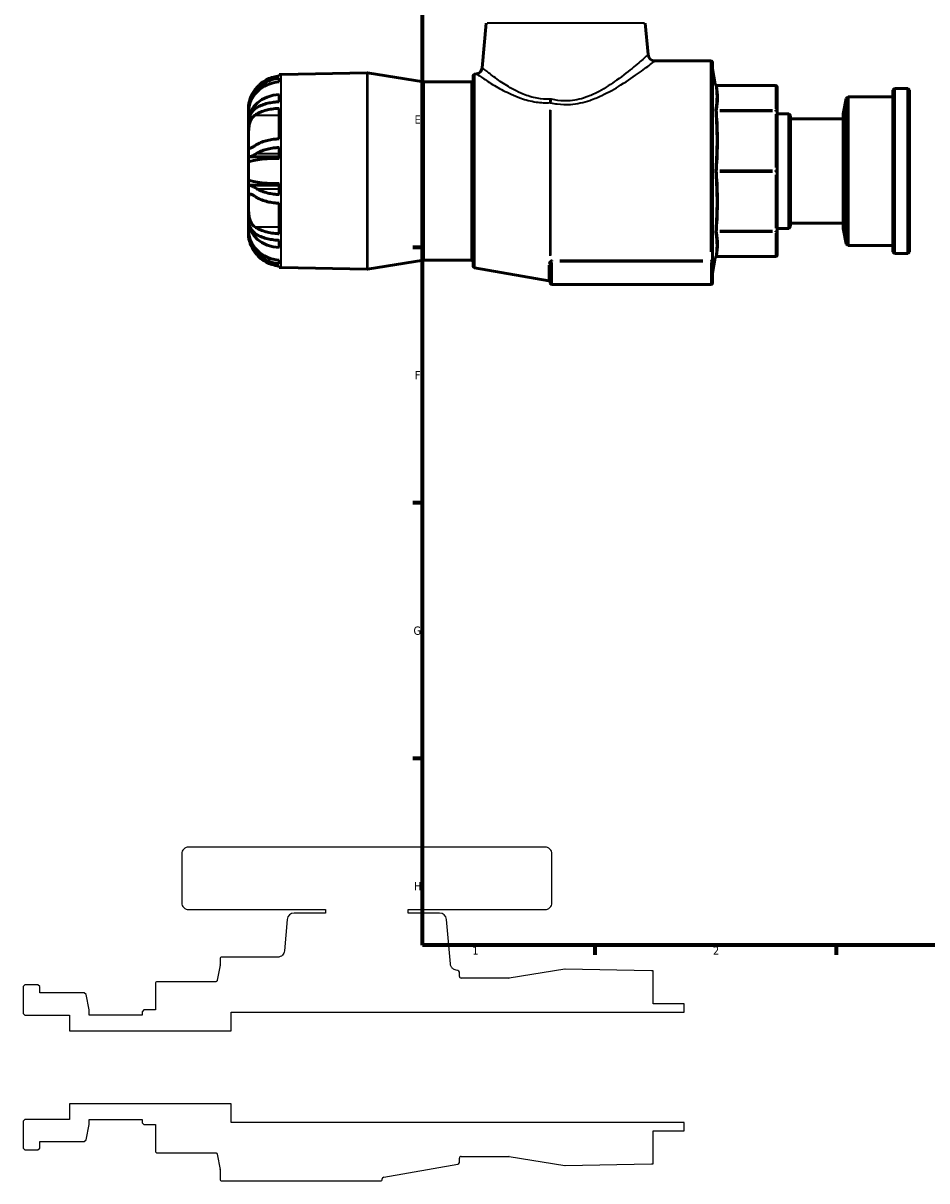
# Model space of a CAD drawing. Header units: millimetres. Extents: x -96 to 918, y -124 to 641.
# Tile 1 of 7: x -96 to 167, y -49 to 288. Entities that reach past the tile are written whole.
import ezdxf

# ---------------------------------------------------------------- set-up
doc = ezdxf.new("R2010")
doc.units = ezdxf.units.MM
for name, color, linetype, lineweight in [('Border (ANSI)', 7, 'Continuous', 70), ('Visible (ANSI)', 7, 'Continuous', 50), ('Visible Narrow (ANSI)', 7, 'Continuous', 35)]:
    doc.layers.add(name, color=color, linetype=linetype, lineweight=lineweight)
doc.styles.add('Note Text (ANSI)', font='tahoma.ttf')

# ---------------------------------------------------------------- blocks, each defined once
blk = doc.blocks.new('Borders Default Border')
at = {"layer": 'Border (ANSI)'}
for p, q in [((20, 222.75), (17.2, 222.75)), ((20, 148.5), (17.2, 148.5)), ((20, 74.25), (17.2, 74.25)), ((70.08, 20), (70.08, 17.2)), ((140.17, 20), (140.17, 17.2))]:
    blk.add_line(p, q, dxfattribs=at)
at = {"layer": 'Border (ANSI)', "flags": 128}
blk.add_lwpolyline([(20, 20), (20, 574), (821, 574), (821, 20), (20, 20)], dxfattribs=at)
at = {"layer": 'Border (ANSI)', "color": 5, "true_color": 0x0000ff, "char_height": 2.4, "attachment_point": 7, "style": 'Note Text (ANSI)'}
for s, insert in [('E', (17.71, 258.68)), ('F', (17.78, 184.43)), ('G', (17.4, 110.13)), ('H', (17.53, 35.93)), ('1', (34.5, 17.2)), ('2', (104.4, 17.2))]:
    blk.add_mtext(s, dxfattribs=dict(at, insert=insert))

msp = doc.modelspace()

# ---------------------------------------------------------------- linework, layer by layer
for p, q in [((55.5978, 48.5), (-47.9222, 48.5)), ((-49.9222, 46.5), (-49.9222, 32.3)), ((57.5978, 32.3), (57.5978, 46.5)), ((-47.9222, 30.3), (-8.1622, 30.3)), ((-8.1622, 30.3), (-8.1622, 29.3)), ((15.8378, 29.3), (15.8378, 30.3)), ((15.8378, 30.3), (55.5978, 30.3)), ((-19.2895, 27.4743), (-20.0899, 18.3257)), ((-8.1622, 29.3), (-17.2971, 29.3)), ((24.9728, 29.3), (15.8378, 29.3)), ((28.0988, 14.517), (26.9652, 27.4743)), ((-38.8178, 14.2169), (-39.6024, 9.767)), ((-38.8102, 16), (-38.8102, 14.3037)), ((-22.0823, 16.5), (-38.3102, 16.5)), ((30.3047, 12.6228), (29.7439, 12.7217)), ((30.7178, 10.92), (30.7178, 12.1304)), ((45.0786, 10.42), (31.2178, 10.42)), ((61.3947, 12.9932), (45.1566, 10.4261)), ((86.5654, 12.5614), (61.4815, 12.9992)), ((87.0378, 2.9629), (87.0378, 12.5415)), ((-95.5022, 8.5), (-96.0022, 8)), ((-96.0022, 8), (-96.0022, 0.1455)), ((-91.7022, 8.5), (-95.5022, 8.5)), ((-91.2022, 8), (-91.7022, 8.5)), ((-91.2022, 6.1), (-91.2022, 8)), ((-57.6022, 8.8538), (-57.6022, 1.16)), ((-40.0948, 9.3538), (-57.1022, 9.3538)), ((-78.2622, 6.1), (-91.2022, 6.1)), ((-77.6668, 5.6092), (-78.2622, 6.1)), ((-76.8022, 1.16), (-77.6668, 5.6092)), ((-96.0022, 0.1455), (-95.5022, -0.3545)), ((-76.8022, -0.3545), (-76.8022, 1.16)), ((-60.9422, 1.16), (-61.4422, 0.66)), ((-61.4422, 0.66), (-61.4422, -0.3545)), ((-57.6022, 1.16), (-60.9422, 1.16)), ((-35.6022, -4.8982), (-35.6022, 0.5)), ((-35.6022, 0.5), (95.9978, 0.5)), ((95.9978, 2.9629), (87.0378, 2.9629)), ((95.9978, 0.5), (95.9978, 2.9629)), ((-95.5022, -0.3545), (-82.5622, -0.3545)), ((-82.5622, -0.3545), (-82.5622, -4.8982)), ((-61.4422, -0.3545), (-76.8022, -0.3545)), ((-82.5622, -4.8982), (-35.6022, -4.8982)), ((-35.6022, -26.1019), (-82.5622, -26.1019)), ((-82.5622, -26.1019), (-82.5622, -30.6455)), ((-35.6022, -31.5), (-35.6022, -26.1019)), ((-95.5022, -30.6455), (-96.0022, -31.1455)), ((-96.0022, -31.1455), (-96.0022, -39)), ((-82.5622, -30.6455), (-95.5022, -30.6455)), ((-77.6668, -36.6092), (-76.8022, -32.1601)), ((-76.8022, -32.1601), (-76.8022, -30.6455)), ((-76.8022, -30.6455), (-61.4422, -30.6455)), ((-61.4422, -30.6455), (-61.4422, -31.6601)), ((-61.4422, -31.6601), (-60.9422, -32.1601)), ((-60.9422, -32.1601), (-57.6022, -32.1601)), ((-57.6022, -32.1601), (-57.6022, -39.8538)), ((95.9978, -31.5), (-35.6022, -31.5)), ((95.9978, -33.9629), (95.9978, -31.5)), ((-78.2622, -37.1), (-77.6668, -36.6092)), ((87.0378, -43.5415), (87.0378, -33.9629)), ((87.0378, -33.9629), (95.9978, -33.9629)), ((-96.0022, -39), (-95.5022, -39.5)), ((-95.5022, -39.5), (-91.7022, -39.5)), ((-91.7022, -39.5), (-91.2022, -39)), ((-91.2022, -39), (-91.2022, -37.1)), ((-91.2022, -37.1), (-78.2622, -37.1)), ((-57.1022, -40.3538), (-40.0948, -40.3538)), ((-39.6024, -40.767), (-38.8178, -45.2169)), ((8.7295, -47.4272), (30.3047, -43.6229)), ((30.7178, -43.1305), (30.7178, -41.92)), ((31.2178, -41.42), (45.0786, -41.42)), ((45.1566, -41.4261), (61.3947, -43.9932)), ((61.4815, -43.9992), (86.5654, -43.5614)), ((-38.8102, -45.3037), (-38.8102, -48)), ((-38.3102, -48.5), (7.8163, -48.5)), ((8.3163, -48), (8.3163, -47.9196))]:
    msp.add_line(p, q)
for centre, major_axis, start_param, end_param in [((-47.9222, 46.5), (-2, 0), 4.71238898, 6.28318531), ((55.5978, 46.5), (0, 2), 4.71238898, 6.28318531), ((-47.9222, 32.3), (0, -2), 4.71238898, 6.28318531), ((55.5978, 32.3), (2, 0), 4.71238898, 6.28318531), ((-17.2971, 27.3), (-2, 0), 4.71238898, 6.19591884), ((24.9728, 27.3), (-0.1743, 1.9924), 4.71238898, 6.19591884), ((-39.3102, 14.3037), (0, -0.5), 1.3962634, 1.57079633), ((-38.3102, 16), (-0.5, 0), 4.71238898, 6.28318531), ((30.2178, 12.1304), (0, 0.5), 4.71238898, 6.10865238), ((31.2178, 10.92), (-0.5, 0), 0, 1.57079633), ((45.0786, 10.92), (-0.4939, -0.0781), 1.41400566, 1.57079633), ((61.4728, 12.4993), (-0.4999, 0.0087), 4.71238898, 4.88663294), ((86.3978, 2.9629), (-9.5786, 0.64), 4.71238898, 4.76165184), ((-57.1022, 8.8538), (-0.5, 0), 4.71238898, 6.28318531), ((-57.1022, -39.8538), (0, -0.5), 4.71238898, 6.28318531), ((30.2178, -43.1305), (0.4924, 0.0868), 4.71238898, 6.10865238), ((31.2178, -41.92), (0, 0.5), 0, 1.57079633), ((45.0786, -41.92), (0.5, 0), 1.41400566, 1.57079633), ((86.3978, -33.9629), (9.5985, 0.1675), 4.71238898, 4.76165184), ((-39.3102, -45.3037), (0.0868, -0.4924), 1.3962634, 1.57079633), ((61.4728, -43.4993), (0.4939, -0.0781), 4.71238898, 4.88663294), ((-38.3102, -48), (0, -0.5), 4.71238898, 6.28318531), ((7.8163, -48), (0.5, 0), 4.71238898, 6.28318531), ((8.8163, -47.9196), (0, 0.5), 0.17453293, 1.57079633)]:
    msp.add_ellipse(centre, major_axis=major_axis, ratio=1, start_param=start_param, end_param=end_param)
for points, knots in [([(-20.0899, 18.3257), (-20.1104, 18.0911), (-20.1722, 17.8619), (-20.3727, 17.4357), (-20.5098, 17.242), (-20.8628, 16.8936), (-21.0821, 16.7486), (-21.5639, 16.5509), (-21.8219, 16.5), (-22.0823, 16.5)], [-0.297559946, -0.297559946, -0.297559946, -0.297559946, -0.226908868, -0.226908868, -0.156257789, -0.156257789, -0.078128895, -0.078128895, 0, 0, 0, 0]), ([(29.7439, 12.7217), (29.5696, 12.7525), (29.4002, 12.8062), (29.0799, 12.9568), (28.9304, 13.0531), (28.5972, 13.3364), (28.4337, 13.5423), (28.1947, 14.0051), (28.1215, 14.2576), (28.0988, 14.517)], [-0.26244482, -0.26244482, -0.26244482, -0.26244482, -0.209351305, -0.209351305, -0.156257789, -0.156257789, -0.078128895, -0.078128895, 0, 0, 0, 0]), ([(-39.6024, 9.767), (-39.6114, 9.7162), (-39.6281, 9.6671), (-39.676, 9.5758), (-39.7069, 9.5342), (-39.7899, 9.4522), (-39.8448, 9.416), (-39.9652, 9.3665), (-40.0297, 9.3538), (-40.0948, 9.3538)], [-0.0699969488, -0.0699969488, -0.0699969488, -0.0699969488, -0.0545306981, -0.0545306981, -0.0390644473, -0.0390644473, -0.0195322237, -0.0195322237, 0, 0, 0, 0]), ([(-40.0948, -40.3538), (-40.0433, -40.3538), (-39.992, -40.3618), (-39.8938, -40.3931), (-39.8474, -40.4163), (-39.7523, -40.4838), (-39.7071, -40.5315), (-39.6374, -40.6416), (-39.6137, -40.7029), (-39.6024, -40.767)], [-0.0699969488, -0.0699969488, -0.0699969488, -0.0699969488, -0.0545306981, -0.0545306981, -0.0390644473, -0.0390644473, -0.0195322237, -0.0195322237, 0, 0, 0, 0])]:
    msp.add_open_spline(points, degree=3, knots=knots)
at = {"layer": 'Visible (ANSI)'}
for p, q in [((38.4912, 287.9017), (37.3576, 274.9444)), ((84.7459, 287.9017), (85.5463, 278.7531)), ((103.7666, 276.9274), (87.5387, 276.9274)), ((104.2666, 276.4274), (104.2666, 219.3203)), ((-21.5815, 272.4975), (-21.5815, 272.9689)), ((-21.109, 272.9888), (3.9749, 273.4266)), ((20.2997, 270.8535), (4.0617, 273.4206)), ((34.7385, 217.2969), (34.7385, 272.5578)), ((35.1517, 273.0502), (35.7125, 273.1491)), ((105.0588, 270.1944), (104.2742, 274.6443)), ((-21.5815, 270.8343), (-21.5815, 271.8967)), ((34.2385, 270.8474), (20.3778, 270.8474)), ((122.5585, 269.7812), (105.5512, 269.7812)), ((123.0585, 262.1481), (123.0585, 269.2812)), ((-21.5815, 265.0631), (-21.5815, 267.1742)), ((142.2585, 261.5874), (143.1232, 266.0366)), ((143.1232, 266.0366), (143.7185, 266.5274)), ((143.1232, 223.8182), (143.1232, 266.0366)), ((143.7185, 266.5274), (143.7185, 223.3274)), ((156.6585, 266.5274), (143.7185, 266.5274)), ((156.6585, 268.4274), (157.1585, 268.9274)), ((156.6585, 221.4274), (156.6585, 268.4274)), ((157.1585, 268.9274), (157.1585, 220.9274)), ((160.9585, 268.9274), (157.1585, 268.9274)), ((160.9585, 220.9274), (160.9585, 268.9274)), ((161.4585, 268.4274), (160.9585, 268.9274)), ((161.4585, 268.4274), (161.4585, 221.4274)), ((-30.5415, 262.6955), (-30.5415, 263.3902)), ((-30.5415, 262.6955), (-30.5106, 262.6955)), ((-30.5415, 261.9848), (-30.5415, 262.6955)), ((-21.5815, 254.2784), (-21.5815, 263.1465)), ((-30.5415, 259.5749), (-30.5415, 261.9848)), ((-30.5415, 259.5749), (-30.4505, 259.5749)), ((-30.5415, 258.1564), (-30.5415, 259.5749)), ((123.0585, 244.9274), (123.0585, 262.1481)), ((126.3985, 261.5874), (123.0585, 261.5874)), ((126.3985, 228.2673), (126.3985, 261.5874)), ((126.8985, 261.0874), (126.3985, 261.5874)), ((126.8985, 261.0874), (126.8985, 228.7673)), ((142.2585, 260.0729), (126.8985, 260.0729)), ((142.2585, 261.5874), (142.2585, 228.2673)), ((-30.5415, 254.1588), (-30.5415, 258.1564)), ((-30.5415, 249.4665), (-30.5415, 254.1588)), ((-30.5415, 247.3373), (-30.5415, 249.4665)), ((-30.2443, 249.0388), (-21.5815, 249.0388)), ((-21.5815, 248.5875), (-21.5815, 251.7609)), ((-30.5415, 242.5175), (-30.5415, 247.3373)), ((-30.5415, 240.3882), (-30.5415, 242.5175)), ((123.0585, 227.7066), (123.0585, 244.9274)), ((-30.5415, 235.6959), (-30.5415, 240.3882)), ((-30.2443, 240.8159), (-21.5815, 240.8159)), ((-21.5815, 238.0938), (-21.5815, 241.2672)), ((-30.5415, 231.6984), (-30.5415, 235.6959)), ((-21.5815, 226.7083), (-21.5815, 235.5764)), ((-30.5415, 230.2798), (-30.5415, 231.6984)), ((-30.5415, 230.2798), (-30.4505, 230.2798)), ((-30.5415, 227.8699), (-30.5415, 230.2798)), ((126.8985, 228.7673), (126.3985, 228.2673)), ((142.2585, 229.7819), (126.8985, 229.7819)), ((-30.5415, 227.1593), (-30.5415, 227.8699)), ((-30.5415, 227.1593), (-30.5106, 227.1593)), ((-30.5415, 226.4645), (-30.5415, 227.1593)), ((126.3985, 228.2673), (123.0585, 228.2673)), ((123.0585, 220.5735), (123.0585, 227.7066)), ((142.2585, 228.2673), (143.1232, 223.8182)), ((-21.5815, 222.6806), (-21.5815, 224.7916)), ((143.1232, 223.8182), (143.7185, 223.3274)), ((156.6585, 223.3274), (143.7185, 223.3274)), ((-21.5815, 217.9581), (-21.5815, 219.0204)), ((20.2997, 219.0012), (4.0617, 216.4342)), ((34.2385, 219.0074), (20.3778, 219.0074)), ((104.2666, 218.8493), (104.2666, 219.3203)), ((104.2666, 212.4274), (104.2666, 218.8493)), ((105.0588, 219.6604), (104.2742, 215.2105)), ((122.5585, 220.0735), (105.5512, 220.0735)), ((156.6585, 221.4274), (157.1585, 220.9274)), ((160.9585, 220.9274), (157.1585, 220.9274)), ((161.4585, 221.4274), (160.9585, 220.9274)), ((-21.5815, 216.8859), (-21.5815, 217.3573)), ((-21.109, 216.866), (3.9749, 216.4281)), ((35.1517, 216.8045), (56.7269, 213.0002)), ((57.1401, 212.4274), (57.1401, 217.6753)), ((103.7666, 211.9274), (57.6401, 211.9274))]:
    msp.add_line(p, q, dxfattribs=at)
for centre, radius, start, end in [((87.5387, 278.9274), 2, 185, 270), ((103.7666, 276.4274), 0.5, 0, 90), ((-20.9415, 263.3902), 9.6, 91, 93.822554), ((3.9836, 272.9267), 0.5, 81.016557, 91), ((35.2385, 272.5578), 0.5, 100, 180), ((35.3652, 275.1187), 2, 280, 355), ((104.7666, 274.7311), 0.5, 180, 190), ((20.3778, 271.3474), 0.5, 261.016557, 270), ((34.2385, 271.3474), 0.5, 270, 0), ((105.5512, 270.2812), 0.5, 190, 270), ((122.5585, 269.2812), 0.5, 0, 90), ((20.3778, 218.5074), 0.5, 90, 98.983443), ((34.2385, 218.5074), 0.5, 0, 90), ((105.5512, 219.5735), 0.5, 90, 170), ((122.5585, 220.5735), 0.5, 270, 0), ((-20.9415, 226.4645), 9.6, 266.177446, 269), ((3.9836, 216.9281), 0.5, 269, 278.983443), ((35.2385, 217.2969), 0.5, 180, 260), ((56.6401, 212.5078), 0.5, 0, 80), ((57.6401, 212.4274), 0.5, 180, 270), ((103.7666, 212.4274), 0.5, 270, 0), ((104.7666, 215.1236), 0.5, 170, 180)]:
    msp.add_arc(centre, radius, start, end, dxfattribs=at)
for centre, ratio, start_param, end_param in [((-20.9415, 261.9848), 0.92387953, 4.77910513, 6.28318531), ((-20.9415, 259.5749), 0.79335334, 4.77910513, 6.28318531), ((-20.9415, 247.3373), 0.13052619, 4.77910513, 6.28318531), ((-20.9415, 242.5175), 0.13052619, 0, 1.50408018), ((-20.9415, 230.2798), 0.79335334, 0, 1.50408018), ((-20.9415, 227.8699), 0.92387953, 0, 1.50408018)]:
    msp.add_ellipse(centre, major_axis=(-9.6, 0), ratio=ratio, start_param=start_param, end_param=end_param, dxfattribs=at)
for points, knots in [([(-21.5815, 272.4975), (-21.9812, 272.4703), (-22.3936, 272.4161), (-23.4289, 272.2082), (-24.044, 272.0144), (-25.1339, 271.559), (-25.7087, 271.2545), (-26.7806, 270.5305), (-27.2777, 270.111), (-28.0383, 269.3422), (-28.3798, 268.942), (-28.6886, 268.5102)], [0.062272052, 0.062272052, 0.062272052, 0.062272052, 0.176425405, 0.176425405, 0.35285081, 0.35285081, 0.530808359, 0.530808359, 0.708765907, 0.708765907, 0.855229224, 0.855229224, 0.855229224, 0.855229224]), ([(-28.1509, 268.5102), (-27.9865, 268.707), (-27.8175, 268.8932), (-27.2333, 269.4919), (-26.7384, 269.9156), (-25.6698, 270.6475), (-25.0959, 270.9555), (-24.0122, 271.4133), (-23.4038, 271.6073), (-22.3813, 271.8151), (-21.9753, 271.8693), (-21.5815, 271.8967)], [5.353990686, 5.353990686, 5.353990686, 5.353990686, 5.426732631, 5.426732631, 5.604952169, 5.604952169, 5.783171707, 5.783171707, 5.957882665, 5.957882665, 6.07032992, 6.07032992, 6.07032992, 6.07032992]), ([(-28.6886, 268.5102), (-28.9535, 268.1398), (-29.1955, 267.7551), (-29.5704, 267.0707), (-29.7141, 266.7764), (-29.9742, 266.1753), (-30.0863, 265.873), (-30.3149, 265.1521), (-30.4013, 264.7632), (-30.5162, 264.0535), (-30.5322, 263.7663), (-30.5425, 263.4575), (-30.5415, 263.3902), (-30.5415, 263.3902)], [-2.131985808, -2.131985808, -2.131985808, -2.131985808, -2.020038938, -2.020038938, -1.936170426, -1.936170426, -1.846748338, -1.846748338, -1.712734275, -1.712734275, -1.556507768, -1.556507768, -1.438216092, -1.438216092, -1.438216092, -1.438216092]), ([(-30.5415, 262.6955), (-30.5415, 262.9867), (-30.5197, 263.3053), (-30.4175, 263.9929), (-30.3376, 264.3567), (-30.1395, 265.024), (-30.0357, 265.3184), (-29.7749, 265.9542), (-29.6137, 266.2934), (-29.0748, 267.2869), (-28.6432, 267.9214), (-28.1509, 268.5102)], [-0.719539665, -0.719539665, -0.719539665, -0.719539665, -0.585592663, -0.585592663, -0.450875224, -0.450875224, -0.347808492, -0.347808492, -0.230245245, -0.230245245, 0, 0, 0, 0]), ([(-28.1509, 263.3699), (-28.2245, 263.3259), (-28.2967, 263.2801), (-28.7671, 262.9633), (-29.1219, 262.6346), (-29.5786, 262.0332), (-29.7188, 261.812), (-29.9513, 261.3655), (-30.047, 261.1455), (-30.2364, 260.6159), (-30.3209, 260.3014), (-30.4961, 259.3948), (-30.5415, 258.7867), (-30.5415, 258.1564)], [-0.753906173, -0.753906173, -0.753906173, -0.753906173, -0.719574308, -0.719574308, -0.526013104, -0.526013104, -0.426423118, -0.426423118, -0.339709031, -0.339709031, -0.228572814, -0.228572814, -0.035128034, -0.035128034, -0.035128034, -0.035128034]), ([(-28.6886, 261.1529), (-28.3798, 261.3687), (-28.0383, 261.5688), (-27.2777, 261.9532), (-26.7806, 262.163), (-25.7087, 262.525), (-25.1339, 262.6772), (-24.044, 262.9049), (-23.4289, 263.0018), (-22.3936, 263.1058), (-21.9812, 263.1329), (-21.5815, 263.1465)], [4.988888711, 4.988888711, 4.988888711, 4.988888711, 5.135352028, 5.135352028, 5.313309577, 5.313309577, 5.491267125, 5.491267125, 5.66769253, 5.66769253, 5.781845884, 5.781845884, 5.781845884, 5.781845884]), ([(-21.5815, 265.0631), (-21.9753, 265.0494), (-22.3813, 265.0223), (-23.4038, 264.9184), (-24.0122, 264.8214), (-25.0959, 264.5925), (-25.6698, 264.4385), (-26.7384, 264.0726), (-27.2333, 263.8607), (-27.8175, 263.5614), (-27.9865, 263.4682), (-28.1509, 263.3699)], [0.062263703, 0.062263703, 0.062263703, 0.062263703, 0.174710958, 0.174710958, 0.349421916, 0.349421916, 0.527641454, 0.527641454, 0.705860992, 0.705860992, 0.778602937, 0.778602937, 0.778602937, 0.778602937]), ([(-30.5415, 254.1588), (-30.5415, 254.2095), (-30.5415, 254.2608), (-30.5414, 254.8509), (-30.5438, 255.4355), (-30.5135, 256.6848), (-30.4766, 257.3388), (-30.3103, 258.4059), (-30.2129, 258.8222), (-29.9615, 259.5436), (-29.8187, 259.849), (-29.4332, 260.4729), (-29.1782, 260.7638), (-28.8252, 261.0534), (-28.7579, 261.1044), (-28.6886, 261.1529)], [-1.766286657, -1.766286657, -1.766286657, -1.766286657, -1.747869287, -1.747869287, -1.55642376, -1.55642376, -1.351095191, -1.351095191, -1.206509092, -1.206509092, -1.079974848, -1.079974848, -0.917633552, -0.917633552, -0.880765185, -0.880765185, -0.880765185, -0.880765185]), ([(-28.6886, 252.2848), (-28.7981, 252.2082), (-28.9027, 252.1371), (-29.2687, 251.8976), (-29.5043, 251.7623), (-29.8672, 251.6158), (-30.0039, 251.5874), (-30.2474, 251.6213), (-30.3405, 251.7011), (-30.49, 252.0418), (-30.5201, 252.3507), (-30.5442, 253.1497), (-30.5415, 253.6239), (-30.5415, 254.1588)], [-2.652104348, -2.652104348, -2.652104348, -2.652104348, -2.594237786, -2.594237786, -2.439296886, -2.439296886, -2.313053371, -2.313053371, -2.163200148, -2.163200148, -1.960498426, -1.960498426, -1.766286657, -1.766286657, -1.766286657, -1.766286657]), ([(-21.5815, 254.2784), (-21.9812, 254.2648), (-22.3936, 254.2377), (-23.4289, 254.1337), (-24.044, 254.0368), (-25.1339, 253.8091), (-25.7087, 253.6569), (-26.7806, 253.2949), (-27.2777, 253.0851), (-28.0383, 252.7007), (-28.3798, 252.5006), (-28.6886, 252.2848)], [0.062272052, 0.062272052, 0.062272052, 0.062272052, 0.176425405, 0.176425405, 0.35285081, 0.35285081, 0.530808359, 0.530808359, 0.708765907, 0.708765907, 0.855229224, 0.855229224, 0.855229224, 0.855229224]), ([(-30.5415, 249.4665), (-30.5415, 249.2922), (-30.5107, 249.1704), (-30.3786, 249.0498), (-30.2958, 249.0305), (-30.1065, 249.0504), (-30.0139, 249.0745), (-29.7949, 249.1541), (-29.6674, 249.2111), (-29.2865, 249.4013), (-29.0094, 249.5588), (-28.5258, 249.8434), (-28.3428, 249.953), (-28.1509, 250.0677)], [-0.982647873, -0.982647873, -0.982647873, -0.982647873, -0.82213002, -0.82213002, -0.697745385, -0.697745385, -0.60845376, -0.60845376, -0.513362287, -0.513362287, -0.35244579, -0.35244579, -0.262483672, -0.262483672, -0.262483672, -0.262483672]), ([(-28.1509, 250.0677), (-27.9865, 250.1661), (-27.8175, 250.2592), (-27.2333, 250.5585), (-26.7384, 250.7704), (-25.6698, 251.1364), (-25.0959, 251.2904), (-24.0122, 251.5193), (-23.4038, 251.6163), (-22.3813, 251.7202), (-21.9753, 251.7473), (-21.5815, 251.7609)], [5.354140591, 5.354140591, 5.354140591, 5.354140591, 5.426882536, 5.426882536, 5.605102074, 5.605102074, 5.783321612, 5.783321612, 5.95803257, 5.95803257, 6.070479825, 6.070479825, 6.070479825, 6.070479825]), ([(-28.1509, 239.787), (-28.5427, 240.0213), (-28.8965, 240.2332), (-29.3892, 240.5051), (-29.556, 240.5912), (-29.8159, 240.7083), (-29.9165, 240.7476), (-30.1053, 240.804), (-30.1903, 240.8183), (-30.3804, 240.8111), (-30.4581, 240.7594), (-30.5291, 240.5889), (-30.5415, 240.4989), (-30.5415, 240.3882)], [-0.864997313, -0.864997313, -0.864997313, -0.864997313, -0.682105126, -0.682105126, -0.573308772, -0.573308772, -0.491667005, -0.491667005, -0.401116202, -0.401116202, -0.249465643, -0.249465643, -0.147924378, -0.147924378, -0.147924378, -0.147924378]), ([(-21.5815, 238.0938), (-21.9753, 238.1075), (-22.3813, 238.1346), (-23.4038, 238.2385), (-24.0122, 238.3355), (-25.0959, 238.5644), (-25.6698, 238.7184), (-26.7384, 239.0843), (-27.2333, 239.2962), (-27.8175, 239.5955), (-27.9865, 239.6886), (-28.1509, 239.787)], [0.062263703, 0.062263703, 0.062263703, 0.062263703, 0.174710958, 0.174710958, 0.349421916, 0.349421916, 0.527641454, 0.527641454, 0.705860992, 0.705860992, 0.778602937, 0.778602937, 0.778602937, 0.778602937]), ([(-28.6886, 228.7019), (-28.87, 228.8288), (-29.0372, 228.9727), (-29.4187, 229.3734), (-29.6199, 229.6548), (-29.9415, 230.2657), (-30.0664, 230.5806), (-30.2952, 231.3589), (-30.3808, 231.8279), (-30.5069, 232.9408), (-30.5281, 233.5794), (-30.5431, 234.7263), (-30.5415, 235.231), (-30.5415, 235.6959)], [-2.707799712, -2.707799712, -2.707799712, -2.707799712, -2.611616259, -2.611616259, -2.468131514, -2.468131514, -2.342004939, -2.342004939, -2.181335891, -2.181335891, -1.977272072, -1.977272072, -1.804506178, -1.804506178, -1.804506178, -1.804506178]), ([(-30.5415, 235.6959), (-30.5415, 235.8174), (-30.5415, 235.9362), (-30.5413, 236.5446), (-30.5423, 236.9728), (-30.5025, 237.6906), (-30.4566, 237.9579), (-30.2734, 238.213), (-30.1713, 238.2602), (-29.9133, 238.2515), (-29.7663, 238.2057), (-29.3669, 238.0184), (-29.1002, 237.8529), (-28.764, 237.6225), (-28.7266, 237.5966), (-28.6886, 237.57)], [-1.804506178, -1.804506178, -1.804506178, -1.804506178, -1.759360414, -1.759360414, -1.567219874, -1.567219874, -1.359324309, -1.359324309, -1.217316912, -1.217316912, -1.08975086, -1.08975086, -0.920881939, -0.920881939, -0.900106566, -0.900106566, -0.900106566, -0.900106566]), ([(-28.6886, 237.57), (-28.3798, 237.3541), (-28.0383, 237.154), (-27.2777, 236.7696), (-26.7806, 236.5599), (-25.7087, 236.1978), (-25.1339, 236.0456), (-24.044, 235.8179), (-23.4289, 235.721), (-22.3936, 235.6171), (-21.9812, 235.5899), (-21.5815, 235.5764)], [4.988854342, 4.988854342, 4.988854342, 4.988854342, 5.135317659, 5.135317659, 5.313275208, 5.313275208, 5.491232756, 5.491232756, 5.667658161, 5.667658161, 5.781811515, 5.781811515, 5.781811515, 5.781811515]), ([(-30.5415, 231.6984), (-30.5415, 231.63), (-30.5409, 231.5618), (-30.53, 230.8768), (-30.4735, 230.286), (-30.2841, 229.4097), (-30.1948, 229.1057), (-29.9849, 228.5592), (-29.8689, 228.3158), (-29.5573, 227.779), (-29.3498, 227.502), (-28.829, 226.9513), (-28.5054, 226.6968), (-28.1509, 226.4849)], [-0.895980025, -0.895980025, -0.895980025, -0.895980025, -0.875027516, -0.875027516, -0.684891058, -0.684891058, -0.575321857, -0.575321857, -0.476253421, -0.476253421, -0.34137973, -0.34137973, -0.174811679, -0.174811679, -0.174811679, -0.174811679]), ([(-30.5415, 226.4645), (-30.5415, 226.4645), (-30.5415, 226.4644), (-30.5415, 226.4589), (-30.5441, 226.3426), (-30.5184, 225.8861), (-30.486, 225.5361), (-30.3287, 224.7777), (-30.2339, 224.422), (-29.9863, 223.7083), (-29.8458, 223.3643), (-29.4676, 222.5739), (-29.2185, 222.1333), (-28.8572, 221.5851), (-28.7744, 221.4645), (-28.6886, 221.3445)], [-1.752702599, -1.752702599, -1.752702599, -1.752702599, -1.748021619, -1.748021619, -1.556153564, -1.556153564, -1.35132498, -1.35132498, -1.204744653, -1.204744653, -1.078184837, -1.078184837, -0.918442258, -0.918442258, -0.87322822, -0.87322822, -0.87322822, -0.87322822]), ([(-28.1509, 221.3445), (-28.4309, 221.6794), (-28.6918, 222.0297), (-29.1976, 222.7955), (-29.4357, 223.2116), (-29.779, 223.9145), (-29.9012, 224.1965), (-30.1169, 224.7644), (-30.2087, 225.0481), (-30.3957, 225.7407), (-30.4678, 226.1353), (-30.5308, 226.7361), (-30.5415, 226.955), (-30.5415, 227.1593)], [-0.881347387, -0.881347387, -0.881347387, -0.881347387, -0.750862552, -0.750862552, -0.605127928, -0.605127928, -0.507863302, -0.507863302, -0.408206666, -0.408206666, -0.259192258, -0.259192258, -0.164881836, -0.164881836, -0.164881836, -0.164881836]), ([(-21.5815, 226.7083), (-21.9812, 226.7218), (-22.3936, 226.749), (-23.4289, 226.8529), (-24.044, 226.9498), (-25.1339, 227.1775), (-25.7087, 227.3297), (-26.7806, 227.6918), (-27.2777, 227.9015), (-28.0383, 228.2859), (-28.3798, 228.486), (-28.6886, 228.7019)], [0.062272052, 0.062272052, 0.062272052, 0.062272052, 0.176425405, 0.176425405, 0.35285081, 0.35285081, 0.530808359, 0.530808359, 0.708765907, 0.708765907, 0.855229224, 0.855229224, 0.855229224, 0.855229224]), ([(-28.1509, 226.4849), (-27.9865, 226.3865), (-27.8175, 226.2934), (-27.2333, 225.994), (-26.7384, 225.7822), (-25.6698, 225.4162), (-25.0959, 225.2622), (-24.0122, 225.0333), (-23.4038, 224.9363), (-22.3813, 224.8324), (-21.9753, 224.8053), (-21.5815, 224.7916)], [5.354140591, 5.354140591, 5.354140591, 5.354140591, 5.426882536, 5.426882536, 5.605102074, 5.605102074, 5.783321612, 5.783321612, 5.95803257, 5.95803257, 6.070479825, 6.070479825, 6.070479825, 6.070479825]), ([(-28.6886, 221.3445), (-28.3798, 220.9127), (-28.0383, 220.5125), (-27.2777, 219.7438), (-26.7806, 219.3242), (-25.7087, 218.6002), (-25.1339, 218.2958), (-24.044, 217.8404), (-23.4289, 217.6466), (-22.3936, 217.4387), (-21.9812, 217.3844), (-21.5815, 217.3573)], [4.988854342, 4.988854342, 4.988854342, 4.988854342, 5.135317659, 5.135317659, 5.313275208, 5.313275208, 5.491232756, 5.491232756, 5.667658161, 5.667658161, 5.781811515, 5.781811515, 5.781811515, 5.781811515]), ([(-21.5815, 217.9581), (-21.9753, 217.9854), (-22.3813, 218.0397), (-23.4038, 218.2474), (-24.0122, 218.4414), (-25.0959, 218.8992), (-25.6698, 219.2072), (-26.7384, 219.9391), (-27.2333, 220.3629), (-27.8175, 220.9616), (-27.9865, 221.1478), (-28.1509, 221.3445)], [0.062263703, 0.062263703, 0.062263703, 0.062263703, 0.174710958, 0.174710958, 0.349421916, 0.349421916, 0.527641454, 0.527641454, 0.705860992, 0.705860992, 0.778602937, 0.778602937, 0.778602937, 0.778602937])]:
    msp.add_open_spline(points, degree=3, knots=knots, dxfattribs=at)
at = {"layer": 'Visible Narrow (ANSI)'}
for p, q in [((84.4612, 287.9017), (38.7759, 287.9017)), ((103.7666, 221.4619), (103.7666, 276.6737)), ((-21.109, 272.6433), (-21.109, 217.2115)), ((3.9749, 216.779), (3.9749, 273.0757)), ((4.0617, 273.0698), (4.0617, 216.785)), ((35.1517, 272.704), (35.1517, 217.1508)), ((104.2742, 274.2784), (104.2742, 215.5763)), ((20.2997, 219.3204), (20.2997, 270.5343)), ((20.3778, 270.5283), (20.3778, 219.3265)), ((34.2385, 219.3265), (34.2385, 270.5283)), ((106.4138, 269.7431), (121.7088, 269.7431)), ((122.5585, 269.7468), (122.5585, 269.7811)), ((122.5585, 269.3865), (122.5585, 262.9667)), ((-28.1156, 268.5102), (-27.4786, 268.5102)), ((57.097, 220.2901), (57.097, 262.7027)), ((57.1838, 262.6548), (57.1838, 220.3873)), ((121.7088, 262.6101), (106.4138, 262.6101)), ((122.5585, 262.3575), (122.5585, 262.6022)), ((-28.3332, 261.1529), (-21.9368, 261.1529)), ((106.4138, 262.3395), (121.7088, 262.3395)), ((122.5585, 261.4784), (122.5585, 245.9798)), ((-27.8225, 250.0677), (-21.9099, 250.0677)), ((121.7088, 245.1187), (106.4138, 245.1187)), ((106.4138, 244.736), (121.7088, 244.736)), ((122.5585, 244.7543), (122.5585, 245.1004)), ((122.5585, 243.875), (122.5585, 228.3763)), ((-27.8225, 239.787), (-21.9099, 239.787)), ((-28.3332, 228.7019), (-21.9368, 228.7019)), ((121.7088, 227.5153), (106.4138, 227.5153)), ((106.4138, 227.2447), (121.7088, 227.2447)), ((122.5585, 227.2525), (122.5585, 227.4973)), ((122.5585, 226.888), (122.5585, 220.4683)), ((-28.1156, 221.3445), (-27.4786, 221.3445)), ((57.6401, 218.9049), (57.6401, 218.6924)), ((101.4602, 218.9138), (59.9464, 218.9138)), ((59.9464, 218.6783), (101.4602, 218.6783)), ((103.7666, 218.9049), (103.7666, 218.6924)), ((121.7088, 220.1116), (106.4138, 220.1116)), ((122.5585, 220.0736), (122.5585, 220.1079)), ((56.7269, 213.0133), (56.7269, 217.6054)), ((57.6401, 212.2649), (57.6401, 218.3408)), ((103.7666, 218.3408), (103.7666, 212.2649))]:
    msp.add_line(p, q, dxfattribs=at)
for centre, major_axis, ratio, start_param, end_param in [((105.5641, 270.2051), (-0.4929, -0.0837), 0.92193378, 0.07721965, 1.34502217), ((122.5585, 269.2812), (0.5, 0), 0.92387953, 0.07853982, 1.49225651), ((56.7497, 266.0348), (0.1193, -1.9964), 0.17463948, 0.92899214, 1.44431676), ((57.1838, 265.9959), (0.4615, 1.946), 0.17921326, 4.09520665, 4.63524575), ((105.5641, 263.072), (-0.4929, 0.0837), 0.92193378, 0.38790101, 1.65570353), ((105.5641, 262.5308), (-0.4988, -0.0351), 0.38187747, 0.20569807, 1.4735006), ((122.5585, 262.1481), (0.5, 0), 0.92387953, 0.07853982, 1.49225651), ((122.5585, 262.1481), (0.5, 0), 0.38268343, 0.07853982, 1.49225651), ((105.5641, 245.3101), (-0.4988, 0.0351), 0.38187747, 0.25942258, 1.52722511), ((105.5641, 244.5447), (-0.4988, -0.0351), 0.38187747, 4.7559602, 6.02376273), ((122.5585, 244.9274), (0.5, 0), 0.38268343, 0.07853982, 1.49225651), ((122.5585, 244.9274), (0.5, 0), 0.38268343, 4.7909288, 6.20464549), ((105.5641, 227.3239), (-0.4988, 0.0351), 0.38187747, 4.80968471, 6.07748723), ((105.5641, 226.7827), (-0.4929, -0.0837), 0.92193378, 4.62748178, 5.8952843), ((122.5585, 227.7066), (0.5, 0), 0.38268343, 4.7909288, 6.20464549), ((122.5585, 227.7066), (0.5, 0), 0.92387953, 4.7909288, 6.20464549), ((57.0102, 218.3058), (0.231, -0.4434), 0.68242183, 1.55252656, 2.22227083), ((57.1838, 218.3947), (0.2306, -0.4436), 0.54617092, 1.66796304, 2.34339393), ((103.7666, 219.3203), (0.5, 0), 0.81292448, 4.7909288, 6.20464549), ((103.7666, 218.8493), (0.5, 0), 0.34202014, 4.7909288, 6.20464549), ((105.5641, 219.6497), (-0.4929, 0.0837), 0.92193378, 4.93816313, 6.20596566), ((122.5585, 220.5735), (0.5, 0), 0.92387953, 4.7909288, 6.20464549), ((56.6401, 217.6753), (0.5, 0), 0.84060514, 0.06981317, 1.32645023)]:
    msp.add_ellipse(centre, major_axis=major_axis, ratio=ratio, start_param=start_param, end_param=end_param, dxfattribs=at)
for points, knots in [([(57.1838, 264.7566), (57.8236, 264.6138), (58.4749, 264.4977), (60.4007, 264.2521), (61.6961, 264.2124), (64.9198, 264.4385), (66.815, 264.8722), (69.8042, 265.879), (70.9693, 266.3645), (74.0952, 267.8315), (75.9359, 268.8907), (79.6993, 271.2277), (81.5372, 272.503), (84.5317, 274.6489), (85.7088, 275.5344), (87.1724, 276.644), (87.5364, 276.925), (87.5382, 276.9269)], [-9.7311554, -9.7311554, -9.7311554, -9.7311554, -9.53065202, -9.53065202, -9.14502391, -9.14502391, -8.55931886, -8.55931886, -8.15528136, -8.15528136, -7.42237076, -7.42237076, -6.51214655, -6.51214655, -5.63932212, -5.63932212, -4.86557174, -4.86557174, -4.86557174, -4.86557174]), ([(85.5459, 278.7525), (85.5442, 278.7506), (85.2102, 278.4519), (83.8664, 277.273), (82.7852, 276.3322), (80.0305, 274.0522), (78.3381, 272.6972), (74.8667, 270.2141), (73.167, 269.0887), (70.2769, 267.5301), (69.1991, 267.0142), (66.4324, 265.9444), (64.6769, 265.4836), (61.6904, 265.2434), (60.4902, 265.2856), (58.7062, 265.5466), (58.103, 265.6699), (57.5105, 265.8216)], [4.86557174, 4.86557174, 4.86557174, 4.86557174, 5.63932212, 5.63932212, 6.51214655, 6.51214655, 7.42237076, 7.42237076, 8.15528136, 8.15528136, 8.55931886, 8.55931886, 9.14502391, 9.14502391, 9.53065202, 9.53065202, 9.7311554, 9.7311554, 9.7311554, 9.7311554]), ([(35.714, 273.1474), (35.7134, 273.148), (35.7567, 273.1186), (36.114, 272.8727), (36.7991, 272.3994), (38.7622, 271.1127), (39.9765, 270.3365), (42.6858, 268.764), (44.1283, 267.98), (46.6298, 266.8408), (47.5706, 266.4518), (49.9545, 265.618), (51.4527, 265.2117), (54.3484, 264.7912), (55.7155, 264.7242), (57.097, 264.8107)], [-3.84096905, -3.84096905, -3.84096905, -3.84096905, -3.56895382, -3.56895382, -2.73287339, -2.73287339, -1.97172237, -1.97172237, -1.3032414, -1.3032414, -0.93528039, -0.93528039, -0.42168911, -0.42168911, 0, 0, 0, 0]), ([(57.1084, 265.8605), (55.8285, 265.778), (54.5622, 265.8584), (51.8809, 266.3261), (50.4944, 266.7694), (48.2898, 267.6759), (47.4204, 268.098), (45.1095, 269.3336), (43.7785, 270.1833), (41.2808, 271.8889), (40.1628, 272.7314), (38.3563, 274.1291), (37.7267, 274.6439), (37.3982, 274.9112), (37.3584, 274.9432), (37.3589, 274.9425)], [0, 0, 0, 0, 0.42168911, 0.42168911, 0.93528039, 0.93528039, 1.3032414, 1.3032414, 1.97172237, 1.97172237, 2.73287339, 2.73287339, 3.56895382, 3.56895382, 3.84096905, 3.84096905, 3.84096905, 3.84096905]), ([(105.0588, 270.1943), (105.0588, 270.1943), (105.0599, 270.1877), (105.0643, 270.1618), (105.0675, 270.1429), (105.0717, 270.1183)], [-0.0392960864, -0.0392960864, -0.0392960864, -0.0392960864, -0.0193402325, -0.0193402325, 0, 0, 0, 0]), ([(105.0717, 270.1183), (105.082, 270.0576), (105.0921, 269.997), (105.2848, 268.8098), (105.3857, 267.6831), (105.3857, 266.5583), (105.3857, 265.4336), (105.2848, 264.3109), (105.0921, 263.1303), (105.082, 263.07), (105.0717, 263.0097)], [-3.59469497, -3.59469497, -3.59469497, -3.59469497, -3.54704075, -3.54704075, -2.66203107, -2.66203107, -2.66203107, -1.77702139, -1.77702139, -1.72936717, -1.72936717, -1.72936717, -1.72936717]), ([(105.5641, 269.7431), (105.5599, 269.7554), (105.5567, 269.7649), (105.5523, 269.7779), (105.5512, 269.7812), (105.5512, 269.7812)], [0, 0, 0, 0, 0.0193402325, 0.0193402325, 0.0392960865, 0.0392960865, 0.0392960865, 0.0392960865]), ([(105.5641, 262.6101), (105.5744, 262.6707), (105.5845, 262.7314), (105.7772, 263.9189), (105.8781, 265.0477), (105.8781, 266.1766), (105.8781, 267.3055), (105.7772, 268.4343), (105.5845, 269.6218), (105.5744, 269.6825), (105.5641, 269.7431)], [1.72936717, 1.72936717, 1.72936717, 1.72936717, 1.77702139, 1.77702139, 2.66203107, 2.66203107, 2.66203107, 3.54704075, 3.54704075, 3.59469497, 3.59469497, 3.59469497, 3.59469497]), ([(57.5105, 265.8216), (57.4742, 265.8309), (57.4377, 265.8387), (57.3415, 265.855), (57.2814, 265.861), (57.1836, 265.8636), (57.146, 265.8629), (57.1084, 265.8605)], [0, 0, 0, 0, 0.0122617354, 0.0122617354, 0.0320720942, 0.0320720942, 0.0444535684, 0.0444535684, 0.0444535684, 0.0444535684]), ([(57.097, 264.8107), (57.1051, 264.8097), (57.1133, 264.8075), (57.1344, 264.7989), (57.1474, 264.7907), (57.1681, 264.7731), (57.176, 264.7653), (57.1838, 264.7566)], [-0.0444535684, -0.0444535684, -0.0444535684, -0.0444535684, -0.0320720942, -0.0320720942, -0.0122617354, -0.0122617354, 0, 0, 0, 0]), ([(105.0717, 263.0097), (105.0656, 262.9739), (105.0616, 262.9256), (105.0579, 262.8026), (105.0587, 262.7258), (105.0643, 262.5866), (105.0675, 262.5296), (105.0717, 262.4704)], [-0.0785940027, -0.0785940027, -0.0785940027, -0.0785940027, -0.0502846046, -0.0502846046, -0.0193402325, -0.0193402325, 0, 0, 0, 0]), ([(105.0717, 262.4704), (105.082, 262.3243), (105.0921, 262.1782), (105.2848, 259.3187), (105.3857, 256.6026), (105.3857, 253.8872), (105.3857, 251.1718), (105.2848, 248.4574), (105.0921, 245.6006), (105.082, 245.4547), (105.0717, 245.3087)], [-3.59469497, -3.59469497, -3.59469497, -3.59469497, -3.54704075, -3.54704075, -2.66203107, -2.66203107, -2.66203107, -1.77702139, -1.77702139, -1.72936717, -1.72936717, -1.72936717, -1.72936717]), ([(105.5641, 262.3395), (105.5599, 262.3692), (105.5567, 262.3977), (105.5511, 262.4675), (105.5503, 262.5061), (105.554, 262.5678), (105.558, 262.592), (105.5641, 262.6101)], [0, 0, 0, 0, 0.0193402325, 0.0193402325, 0.0502846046, 0.0502846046, 0.0785940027, 0.0785940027, 0.0785940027, 0.0785940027]), ([(105.5641, 245.1187), (105.5744, 245.2652), (105.5845, 245.4116), (105.7772, 248.2784), (105.8781, 251.0036), (105.8781, 253.7291), (105.8781, 256.4546), (105.7772, 259.1798), (105.5845, 262.0466), (105.5744, 262.193), (105.5641, 262.3395)], [1.72936717, 1.72936717, 1.72936717, 1.72936717, 1.77702139, 1.77702139, 2.66203107, 2.66203107, 2.66203107, 3.54704075, 3.54704075, 3.59469497, 3.59469497, 3.59469497, 3.59469497]), ([(105.0717, 245.3087), (105.0656, 245.222), (105.0616, 245.1301), (105.0579, 244.9345), (105.0587, 244.8305), (105.0643, 244.6669), (105.0675, 244.6052), (105.0717, 244.546)], [-0.0785940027, -0.0785940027, -0.0785940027, -0.0785940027, -0.0502846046, -0.0502846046, -0.0193402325, -0.0193402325, 0, 0, 0, 0]), ([(105.0717, 244.546), (105.082, 244.4001), (105.0921, 244.2541), (105.2848, 241.3974), (105.3857, 238.6829), (105.3857, 235.9675), (105.3857, 233.2521), (105.2848, 230.536), (105.0921, 227.6766), (105.082, 227.5305), (105.0717, 227.3844)], [-3.59469497, -3.59469497, -3.59469497, -3.59469497, -3.54704075, -3.54704075, -2.66203107, -2.66203107, -2.66203107, -1.77702139, -1.77702139, -1.72936717, -1.72936717, -1.72936717, -1.72936717]), ([(105.5641, 244.736), (105.5599, 244.7657), (105.5567, 244.7967), (105.5511, 244.8788), (105.5503, 244.9309), (105.554, 245.0291), (105.558, 245.0752), (105.5641, 245.1187)], [0, 0, 0, 0, 0.0193402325, 0.0193402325, 0.0502846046, 0.0502846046, 0.0785940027, 0.0785940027, 0.0785940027, 0.0785940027]), ([(105.5641, 227.5153), (105.5744, 227.6617), (105.5845, 227.8082), (105.7772, 230.675), (105.8781, 233.4002), (105.8781, 236.1257), (105.8781, 238.8511), (105.7772, 241.5763), (105.5845, 244.4431), (105.5744, 244.5896), (105.5641, 244.736)], [1.72936717, 1.72936717, 1.72936717, 1.72936717, 1.77702139, 1.77702139, 2.66203107, 2.66203107, 2.66203107, 3.54704075, 3.54704075, 3.59469497, 3.59469497, 3.59469497, 3.59469497]), ([(105.0717, 227.3844), (105.0656, 227.2976), (105.0616, 227.2158), (105.0579, 227.0622), (105.0587, 226.992), (105.0643, 226.8998), (105.0675, 226.8695), (105.0717, 226.8451)], [-0.0785940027, -0.0785940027, -0.0785940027, -0.0785940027, -0.0502846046, -0.0502846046, -0.0193402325, -0.0193402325, 0, 0, 0, 0]), ([(105.0717, 226.8451), (105.082, 226.7847), (105.0921, 226.7244), (105.2848, 225.5438), (105.3857, 224.4212), (105.3857, 223.2964), (105.3857, 222.1717), (105.2848, 221.0449), (105.0921, 219.8578), (105.082, 219.7971), (105.0717, 219.7365)], [-3.59469497, -3.59469497, -3.59469497, -3.59469497, -3.54704075, -3.54704075, -2.66203107, -2.66203107, -2.66203107, -1.77702139, -1.77702139, -1.72936717, -1.72936717, -1.72936717, -1.72936717]), ([(105.5641, 227.2447), (105.5599, 227.257), (105.5567, 227.2722), (105.5511, 227.3185), (105.5503, 227.3537), (105.554, 227.4308), (105.558, 227.4718), (105.5641, 227.5153)], [0, 0, 0, 0, 0.0193402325, 0.0193402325, 0.0502846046, 0.0502846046, 0.0785940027, 0.0785940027, 0.0785940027, 0.0785940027]), ([(105.5641, 220.1116), (105.5744, 220.1723), (105.5845, 220.2329), (105.7772, 221.4204), (105.8781, 222.5492), (105.8781, 223.6781), (105.8781, 224.8071), (105.7772, 225.9359), (105.5845, 227.1233), (105.5744, 227.184), (105.5641, 227.2447)], [1.72936717, 1.72936717, 1.72936717, 1.72936717, 1.77702139, 1.77702139, 2.66203107, 2.66203107, 2.66203107, 3.54704075, 3.54704075, 3.59469497, 3.59469497, 3.59469497, 3.59469497]), ([(57.097, 218.7093), (57.033, 218.6766), (56.9799, 218.6372), (56.8646, 218.5263), (56.8155, 218.4497), (56.7443, 218.2797), (56.7269, 218.1851), (56.7269, 218.0892)], [-0.85137809, -0.85137809, -0.85137809, -0.85137809, -0.82173141, -0.82173141, -0.774296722, -0.774296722, -0.720398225, -0.720398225, -0.720398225, -0.720398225]), ([(57.6401, 218.9138), (57.6077, 218.9138), (57.5754, 218.9122), (57.5017, 218.9049), (57.4609, 218.8982), (57.366, 218.8767), (57.3135, 218.8598), (57.2366, 218.8285), (57.2096, 218.8161), (57.1838, 218.8029)], [0, 0, 0, 0, 0.0097113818, 0.0097113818, 0.0224055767, 0.0224055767, 0.040330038, 0.040330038, 0.0507353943, 0.0507353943, 0.0507353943, 0.0507353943]), ([(57.412, 218.5469), (57.4249, 218.5625), (57.4384, 218.5773), (57.4768, 218.6144), (57.503, 218.6344), (57.5505, 218.6599), (57.5709, 218.6678), (57.6077, 218.6764), (57.6239, 218.6783), (57.6401, 218.6783)], [-0.0507353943, -0.0507353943, -0.0507353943, -0.0507353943, -0.040330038, -0.040330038, -0.0224055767, -0.0224055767, -0.0097113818, -0.0097113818, 0, 0, 0, 0]), ([(105.0717, 219.7365), (105.0656, 219.7005), (105.0616, 219.6767), (105.0592, 219.6624), (105.0588, 219.6604), (105.0588, 219.6604)], [-0.0785940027, -0.0785940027, -0.0785940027, -0.0785940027, -0.0502846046, -0.0502846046, -0.0392960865, -0.0392960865, -0.0392960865, -0.0392960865]), ([(105.5512, 220.0736), (105.5512, 220.0736), (105.5516, 220.0746), (105.554, 220.0817), (105.558, 220.0936), (105.5641, 220.1116)], [0.0392960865, 0.0392960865, 0.0392960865, 0.0392960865, 0.0502846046, 0.0502846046, 0.0785940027, 0.0785940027, 0.0785940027, 0.0785940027]), ([(57.1401, 217.6753), (57.1401, 217.7912), (57.1488, 217.9061), (57.1844, 218.114), (57.209, 218.2083), (57.2666, 218.3467), (57.2931, 218.3964), (57.3252, 218.4386)], [0.720398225, 0.720398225, 0.720398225, 0.720398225, 0.774296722, 0.774296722, 0.82173141, 0.82173141, 0.85137809, 0.85137809, 0.85137809, 0.85137809])]:
    msp.add_open_spline(points, degree=3, knots=knots, dxfattribs=at)
for points in [[(57.1838, 218.8029), (57.1531, 218.7714), (57.1238, 218.7406), (57.097, 218.7093)], [(57.3252, 218.4386), (57.352, 218.474), (57.3812, 218.5095), (57.412, 218.5469)]]:
    msp.add_open_spline(points, degree=3, dxfattribs=at)

# ---------------------------------------------------------------- block references
msp.add_blockref('Borders Default Border', (0, 0))

doc.saveas('drawing.dxf')
